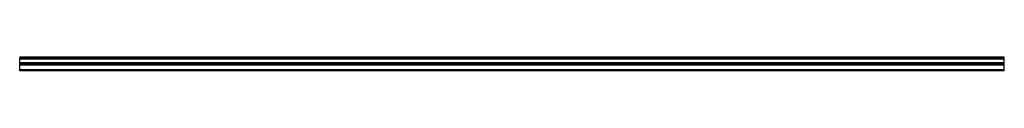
# Model space of a CAD drawing. Header units: millimetres. Extents: x 0 to 3500, y 0 to 48.
import ezdxf

# ---------------------------------------------------------------- set-up
doc = ezdxf.new("R2010")
doc.units = ezdxf.units.MM
doc.header["$LTSCALE"] = 10
doc.linetypes.add('ALLCAD_Strich', pattern=[0.2, 0.15, -0.05])
doc.layers.add('BESCH_KONT_sich_schn_grun_2d', color=10, linetype='Continuous')

msp = doc.modelspace()

# ---------------------------------------------------------------- linework, layer by layer
at = {"layer": 'BESCH_KONT_sich_schn_grun_2d', "linetype": 'ALLCAD_Strich'}
for p, q in [((3500, 48.5), (0, 48.5)), ((0, 48), (0, 48.5)), ((3500, 48), (0, 48)), ((0, 42), (0, 48)), ((3500, 47), (0, 47)), ((3500, 46.5), (0, 46.5)), ((3500, 42), (0, 42)), ((0, 25.5), (0, 42)), ((3500, 41.6), (0, 41.6)), ((3500, 48), (3500, 48.5)), ((3500, 42), (3500, 48)), ((3500, 25.5), (3500, 42)), ((3500, 28), (0, 28)), ((3500, 26.5), (0, 26.5)), ((3500, 26), (0, 26)), ((0, 26), (0, 26)), ((0, 26), (0, 26)), ((0, 26), (0, 26)), ((0, 26), (0, 26)), ((0, 26), (0, 26)), ((0, 26), (0, 26)), ((0, 26), (0, 26)), ((0, 26), (0, 26)), ((0, 26), (0, 26)), ((0, 26), (0, 26)), ((0, 26), (0, 26)), ((0, 26), (0, 26)), ((0, 26), (0, 26)), ((0, 26), (0, 26)), ((0, 26), (0, 26)), ((0, 26), (0, 26)), ((0, 26), (0, 26)), ((0, 26), (0, 26)), ((0, 26), (0, 26)), ((0, 26), (0, 26)), ((0, 26), (0, 26)), ((0, 26), (0, 26)), ((0, 26), (0, 26)), ((0, 26), (0, 26)), ((0, 26), (0, 26)), ((0, 26), (0, 26)), ((0, 26), (0, 26)), ((0, 26), (0, 26)), ((0, 26), (0, 26)), ((0, 26), (0, 26)), ((3500, 25.5), (0, 25.5)), ((0, 22.5), (0, 25.5)), ((3500, 23), (0, 23)), ((3500, 22.5), (0, 22.5)), ((0, 3.5), (0, 22.5)), ((3500, 22), (0, 22)), ((3500, 20.5), (0, 20.5)), ((3500, 3.5), (0, 3.5)), ((0, 1.5), (0, 3.5)), ((3500, 2), (0, 2)), ((3500, 1.5), (0, 1.5)), ((0, 0.5), (0, 1.5)), ((3500, 1), (0, 1)), ((3500, 0.5), (0, 0.5)), ((0, 0), (0, 0.5)), ((3500, 22.5), (3500, 25.5)), ((3500, 3.5), (3500, 22.5)), ((3500, 1.5), (3500, 3.5)), ((3500, 0.5), (3500, 1.5)), ((3500, 0), (3500, 0.5)), ((3500, 0), (0, 0))]:
    msp.add_line(p, q, dxfattribs=at)

doc.saveas('drawing.dxf')
